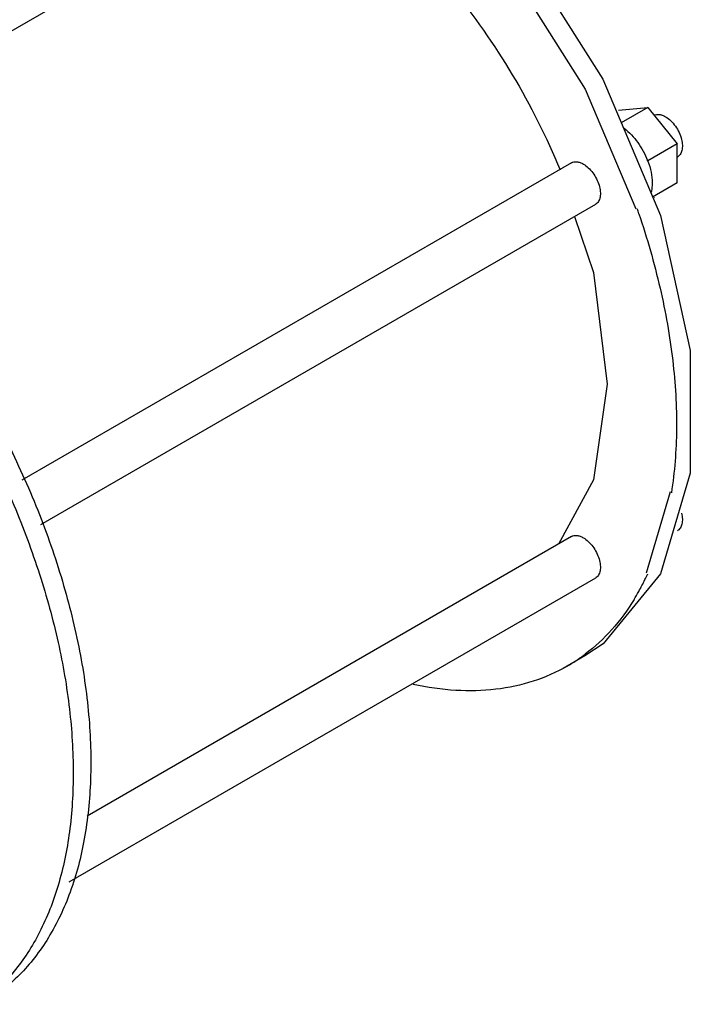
# Model space of a CAD drawing. Header units: millimetres. Extents: x 27 to 211, y 72 to 261.
# Tile 3 of 4: x 130 to 211, y 76 to 195. Entities that reach past the tile are written whole.
import ezdxf

# ---------------------------------------------------------------- set-up
doc = ezdxf.new("R2010")
doc.units = ezdxf.units.MM
doc.header["$LTSCALE"] = 21.673781
doc.layers.get('0').update_dxf_attribs({"linetype": 'CONTINUOUS'})

msp = doc.modelspace()

# ---------------------------------------------------------------- linework, layer by layer
at = {"color": 7, "linetype": 'Continuous'}
for p, q in [((165.73, 214.98), (101.36, 177.82)), ((198.34, 186.8), (204.43, 172.36)), ((202.35, 184.29), (205.89, 184.61)), ((205.89, 184.61), (202.68, 182.76)), ((205.89, 184.61), (209.42, 180.21)), ((209.42, 180.21), (205.89, 178.17)), ((209.42, 175.49), (209.42, 180.21)), ((209.46, 178.61), (209.42, 178.59)), ((196.66, 177.91), (130.31, 139.61)), ((205.89, 178.17), (205.86, 178.2)), ((205.89, 178.13), (205.89, 178.17)), ((209.42, 175.49), (206.46, 173.79)), ((206.67, 173.74), (206.68, 173.71)), ((199.56, 172.89), (132.58, 134.22)), ((200.97, 151.19), (199.35, 139.65)), ((199.35, 139.65), (195.09, 131.9)), ((208.59, 138.2), (205.67, 128.4)), ((196.66, 132.8), (138.19, 99.04)), ((199.56, 127.78), (136.01, 91.09)), ((205.85, 128.26), (205.84, 128.23)), ((198.27, 118.39), (196.15, 117.17))]:
    msp.add_line(p, q, dxfattribs=at)
for points in [[(164.78, 224.06), (176.98, 214.99), (188.65, 202.1), (198.34, 186.8)], [(168.23, 224.3), (179.1, 216.21), (190.76, 203.33), (200.46, 188.02)], [(200.46, 188.02), (207.4, 171.57), (211.01, 155.27), (211.02, 140.45)], [(197.05, 171.44), (199.34, 164.66), (200.97, 151.19)], [(211.02, 140.45), (207.41, 128.32), (200.49, 119.87), (198.27, 118.4)]]:
    msp.add_lwpolyline(points, dxfattribs=at)
for centre, radius, start, end in [((197.2, 174.8), 9.3, 20.9594, 21.4528), ((110.86, 139.91), 99.21, 18.73, 19.094), ((179.15, 140.48), 29.36, 330.8769, 333.9922), ((178.07, 141.01), 30.57, 333.9871, 335.288), ((180.44, 139.77), 27.89, 328.5578, 330.8575), ((185.47, 135.67), 21.36, 300.0078, 306.5693), ((185.37, 135.8), 21.52, 306.5653, 307.0623)]:
    msp.add_arc(centre, radius, start, end, dxfattribs=at)
for points, knots in [([(164.71, 214.5), (166.27, 213.58), (169.39, 211.5), (175.46, 206.56), (182.55, 199.07), (189.8, 188.69), (193.67, 181.03), (195.31, 177.07)], [0, 0, 0, 0, 0.111305, 0.228646, 0.477618, 0.738234, 1, 1, 1, 1]), ([(93.57, 183.61), (95.86, 182.28), (100.41, 179.24), (106.85, 173.82), (113.01, 167.5), (118.75, 160.41), (123.96, 152.7), (128.52, 144.54), (132.33, 136.11), (135.31, 127.58), (137.41, 119.13), (138.57, 110.95), (138.76, 103.19), (137.99, 96.03), (136.26, 89.61), (133.98, 84.91), (131.71, 81.71), (129.83, 79.62), (127.74, 77.81), (126.22, 76.8), (125.44, 76.35)], [0, 0, 0, 0, 0.062384, 0.128721, 0.198314, 0.27029, 0.343667, 0.417399, 0.490423, 0.561709, 0.630307, 0.695395, 0.756343, 0.81278, 0.864681, 0.912457, 0.935102, 0.957107, 0.978668, 1, 1, 1, 1]), ([(206.64, 183.67), (206.74, 183.71), (206.95, 183.77), (207.29, 183.76), (207.65, 183.67), (207.89, 183.55), (208.01, 183.48)], [0, 0, 0, 0, 0.217867, 0.452524, 0.7125, 1, 1, 1, 1]), ([(208.01, 183.48), (208.24, 183.35), (208.68, 183.01), (209.24, 182.35), (209.68, 181.58), (209.89, 181.02), (209.96, 180.73)], [0, 0, 0, 0, 0.230077, 0.483814, 0.746069, 1, 1, 1, 1]), ([(91.44, 182.38), (93.66, 181.1), (98.07, 178.17), (104.33, 172.95), (110.33, 166.88), (115.95, 160.08), (121.08, 152.67), (125.61, 144.82), (129.46, 136.68), (132.54, 128.41), (134.8, 120.18), (136.19, 112.15), (136.67, 104.48), (136.25, 97.32), (134.92, 90.81), (132.69, 85.08), (129.6, 80.24), (126.94, 77.65), (125.51, 76.57)], [0, 0, 0, 0, 0.061715, 0.127246, 0.195948, 0.267021, 0.339558, 0.41259, 0.485127, 0.5562, 0.624902, 0.690434, 0.752149, 0.809619, 0.862697, 0.9116, 0.956989, 1, 1, 1, 1]), ([(203.04, 182.08), (203.66, 181.6), (204.77, 180.4), (205.56, 178.97), (205.86, 178.2)], [0, 0, 0, 0, 0.486926, 1, 1, 1, 1]), ([(209.96, 180.73), (210.01, 180.5), (210.08, 180.06), (210.04, 179.44), (209.84, 178.93), (209.59, 178.68), (209.46, 178.61)], [0, 0, 0, 0, 0.303824, 0.570297, 0.798174, 1, 1, 1, 1]), ([(196.66, 177.91), (196.76, 177.97), (196.97, 178.05), (197.34, 178.06), (197.73, 177.96), (197.98, 177.84), (198.11, 177.77)], [0, 0, 0, 0, 0.21773, 0.45087, 0.710461, 1, 1, 1, 1]), ([(198.11, 177.77), (198.32, 177.65), (198.74, 177.32), (199.27, 176.72), (199.71, 176), (200.02, 175.24), (200.17, 174.49), (200.16, 173.81), (199.97, 173.24), (199.7, 172.97), (199.56, 172.89)], [0, 0, 0, 0, 0.128824, 0.270596, 0.417897, 0.562392, 0.696205, 0.813597, 0.913066, 1, 1, 1, 1]), ([(205.89, 178.13), (206.06, 177.69), (206.31, 176.83), (206.42, 175.93), (206.42, 175.5)], [0, 0, 0, 0, 0.522454, 1, 1, 1, 1]), ([(206.42, 175.5), (206.42, 175.4), (206.41, 174.99), (206.34, 174.58), (206.26, 174.29)], [0, 0, 0, 0, 0.264839, 1, 1, 1, 1]), ([(204.81, 171.76), (205.81, 168.82), (207.48, 162.98), (209.04, 154.26), (209.53, 145.97), (209.13, 140.62), (208.73, 138.09)], [0, 0, 0, 0, 0.272702, 0.532108, 0.77519, 1, 1, 1, 1]), ([(209.96, 135.62), (210.01, 135.39), (210.08, 134.95), (210.04, 134.33), (209.84, 133.82), (209.59, 133.57), (209.46, 133.49)], [0, 0, 0, 0, 0.303824, 0.570297, 0.798174, 1, 1, 1, 1]), ([(196.66, 132.8), (196.76, 132.86), (196.97, 132.94), (197.34, 132.95), (197.73, 132.85), (197.98, 132.73), (198.11, 132.66)], [0, 0, 0, 0, 0.21773, 0.45087, 0.710461, 1, 1, 1, 1]), ([(198.11, 132.66), (198.32, 132.53), (198.74, 132.21), (199.27, 131.61), (199.71, 130.89), (200.02, 130.13), (200.17, 129.38), (200.16, 128.7), (199.97, 128.13), (199.7, 127.86), (199.56, 127.78)], [0, 0, 0, 0, 0.128824, 0.270596, 0.417897, 0.562392, 0.696205, 0.813597, 0.913066, 1, 1, 1, 1]), ([(204.24, 125.22), (203.45, 123.93), (201.69, 121.53), (199.5, 119.5), (198.34, 118.62)], [0, 0, 0, 0, 0.509911, 1, 1, 1, 1]), ([(196.15, 117.17), (194.86, 116.42), (192.06, 115.18), (187.49, 114.21), (182.58, 114.1), (179.26, 114.59), (177.58, 114.96)], [0, 0, 0, 0, 0.234542, 0.475771, 0.729482, 1, 1, 1, 1])]:
    msp.add_open_spline(points, degree=3, knots=knots, dxfattribs=at)

doc.saveas('drawing.dxf')
